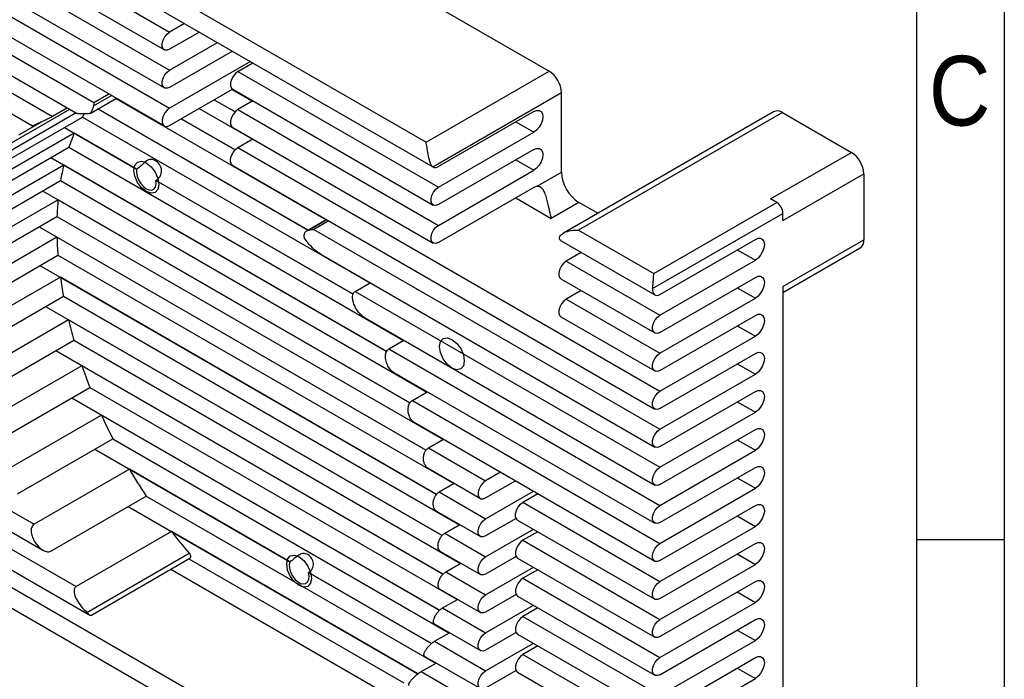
# Model space of a CAD drawing. Header units: millimetres. Extents: x 3 to 207, y 3 to 294.
# Tile 5 of 10: x 151 to 207, y 91 to 128. Entities that reach past the tile are written whole.
import ezdxf

# ---------------------------------------------------------------- set-up
doc = ezdxf.new("R2010")
doc.units = ezdxf.units.MM
doc.linetypes.add('PHANTOM', pattern=[12.7, 6.35, -1.27, 1.27, -1.27, 1.27, -1.27])
for name, color, linetype in [('几何体', 7, 'Continuous'), ('注释', 7, 'Continuous'), ('草图直线', 1, 'Continuous'), ('装饰螺纹线', 6, 'PHANTOM')]:
    doc.layers.add(name, color=color, linetype=linetype)
doc.styles.add('SLDTEXTSTYLE2', font='Gothic.ttf', dxfattribs={"width": 0.913})

msp = doc.modelspace()

# ---------------------------------------------------------------- linework, layer by layer
at = {"layer": '几何体'}
for p, q in [((151.0279658, 142.4996861), (181.0906304, 125.1448792)), ((146.4282475, 137.0726066), (174.0902733, 121.1036591)), ((146.1282719, 136.0630528), (174.4806442, 119.6955767)), ((146.4282475, 134.9087735), (159.4992182, 127.3630627)), ((146.1282719, 133.8992197), (159.1992426, 126.3535089)), ((146.4282475, 132.7449403), (159.4992182, 125.1992296)), ((146.1282719, 131.7353865), (159.1992426, 124.1896758)), ((146.4282475, 130.5811072), (159.4992182, 123.0353964)), ((146.1282719, 129.5715534), (159.1992426, 122.0258426)), ((146.4282475, 128.417274), (155.1843938, 123.3624583)), ((160.3489739, 127.8536163), (159.4992182, 127.3630627)), ((146.1282719, 127.4077202), (154.2052133, 122.7450012)), ((161.19764, 127.3636918), (159.4992182, 126.3832138)), ((159.4992182, 125.1992296), (162.2231115, 126.7716997)), ((146.4282475, 126.2534409), (152.8283868, 122.5587191)), ((163.0717775, 126.2817752), (159.4992182, 124.2193806)), ((164.097249, 125.6897831), (159.4992182, 123.0353964)), ((163.3883055, 125.1179404), (164.2380612, 125.608494)), ((146.1282719, 125.2438871), (151.6981992, 122.0284365)), ((163.3883055, 125.1179404), (174.7973801, 118.5316219)), ((174.0902733, 121.1036591), (181.0906304, 125.1448792)), ((155.1843938, 123.3624583), (156.0341496, 123.8530119)), ((159.4992182, 122.0555475), (163.0726442, 124.1184424)), ((163.0485896, 124.104556), (164.2148733, 123.4312747)), ((163.0883299, 124.1083866), (174.4974044, 117.5220681)), ((174.4811523, 119.6963598), (181.7977372, 123.9201344)), ((181.7977372, 119.3883328), (181.7977372, 123.9201344)), ((154.9726873, 122.7390817), (156.4682148, 123.6024314)), ((155.1715885, 123.1768676), (156.1884907, 123.7639127)), ((156.4450269, 123.5890453), (168.4081009, 116.6829097)), ((163.2229551, 122.8199128), (162.0231182, 123.5125639)), ((162.0266537, 123.5146049), (163.2254457, 122.822557)), ((164.2380612, 123.4446608), (163.3883055, 122.9541073)), ((154.1728337, 122.7636936), (149.5748028, 120.1093068)), ((150.2442222, 120.9068434), (153.8167816, 122.9692381)), ((153.6781425, 123.0492727), (152.8283868, 122.5587191)), ((167.3826294, 116.0909176), (155.4195555, 122.9970532)), ((155.423091, 122.9990942), (167.386165, 116.0929586)), ((161.1744521, 123.0226394), (164.2148733, 121.2674416)), ((163.3883055, 122.9541073), (174.7973801, 116.3677887)), ((180.2244246, 122.8485722), (174.7973801, 119.715606)), ((193.8735701, 122.8329856), (181.9157291, 115.9298709)), ((194.3735295, 122.7834775), (182.7769783, 116.088931)), ((194.3735295, 122.7834775), (198.2944542, 120.5199758)), ((149.112412, 119.3963904), (154.5359211, 122.5273155)), ((152.1820824, 122.242159), (150.9052758, 121.5050743)), ((154.5359211, 122.5273155), (170.8857048, 113.0887863)), ((163.2229551, 120.6560796), (160.1489806, 122.4306473)), ((160.1525161, 122.4326883), (163.2254457, 120.6587239)), ((179.1989531, 122.2565801), (180.2244246, 121.664588)), ((154.0742185, 121.6098665), (148.6507095, 118.4789414)), ((153.5139851, 121.9373644), (157.6231327, 119.565204)), ((157.6195972, 119.563163), (154.0742185, 121.6098665)), ((163.0883299, 121.9445535), (174.4974044, 115.3582349)), ((174.7973801, 118.5316219), (180.2244246, 121.664588)), ((163.3883055, 120.7902741), (164.2380612, 121.2808277)), ((148.3413885, 117.6776597), (153.7648975, 120.8085848)), ((153.7648975, 120.8085848), (172.8088157, 109.8147648)), ((163.3883055, 120.7902741), (187.4050098, 106.9257258)), ((180.2244246, 120.684739), (174.7973801, 117.5517729)), ((193.6982602, 117.8666495), (198.2944542, 120.5199758)), ((152.7429615, 120.2186337), (171.8516379, 109.1874297)), ((179.1989531, 120.0927469), (180.2244246, 119.5007548)), ((153.4721341, 119.7936093), (148.0486251, 116.6626842)), ((171.8498055, 109.1844055), (153.4721341, 119.7936093)), ((157.6195972, 119.563163), (157.6231327, 119.565204)), ((163.0883299, 119.7807203), (187.1050342, 105.916172)), ((174.4806442, 119.6955767), (174.4974044, 119.6859012)), ((174.7973801, 116.3677887), (180.2244246, 119.5007548)), ((180.4115075, 118.5880795), (181.7977372, 119.3883328)), ((147.869533, 115.7862229), (153.293042, 118.917148)), ((153.293042, 118.917148), (174.1392887, 106.882866)), ((158.7271028, 118.9278956), (158.7235673, 118.9258546)), ((169.938438, 112.4516476), (158.7235673, 118.9258546)), ((158.7271028, 118.9278956), (169.9391887, 112.4552962)), ((194.4053669, 116.6419046), (199.001561, 119.295231)), ((199.001561, 119.295231), (199.001561, 115.5392069)), ((152.2711061, 118.3271969), (173.1697843, 106.2626468)), ((180.2244246, 118.5209059), (174.7973801, 115.3879397)), ((153.1495929, 117.8159752), (147.7260839, 114.6850501)), ((173.1673244, 106.2599848), (153.1495929, 117.8159752)), ((179.1989531, 117.9289138), (181.2143741, 116.765436)), ((182.7876867, 117.67369), (181.2143741, 116.765436)), ((183.8620632, 117.0534657), (182.7876867, 117.67369)), ((194.0518136, 117.6625475), (193.6982602, 117.8666495)), ((187.0514564, 113.6213273), (194.0518136, 117.6625475)), ((147.6660738, 113.7398442), (153.0895828, 116.8707693)), ((153.0895828, 116.8707693), (175.063382, 104.1855651)), ((168.4312888, 116.6962958), (167.3138775, 116.0512279)), ((168.4478442, 116.6867386), (167.430942, 116.0996935)), ((168.5528856, 116.6260995), (167.7031298, 116.1355459)), ((186.9866798, 112.7674581), (194.4053669, 117.050175)), ((194.4053669, 116.6419046), (194.4053669, 117.050175)), ((152.0676469, 116.2808183), (174.089283, 103.5679983)), ((167.7031298, 116.1355459), (187.4050098, 104.7618927)), ((182.7769783, 116.088931), (187.0514564, 113.6213273)), ((153.086952, 115.6883039), (147.663443, 112.5573788)), ((174.0867749, 103.5653642), (153.086952, 115.6883039)), ((181.7698959, 115.4875813), (181.7536437, 115.4980399)), ((181.7698959, 115.4875813), (181.7866561, 115.4779058)), ((181.7866561, 115.4779058), (187.1050342, 112.4076715)), ((187.4050098, 112.4373763), (192.8320544, 115.5703424)), ((194.4053669, 112.8858806), (199.001561, 115.5392069)), ((191.8065829, 114.9783503), (192.8320544, 114.3863582)), ((194.4053669, 112.5476194), (198.7944136, 115.0813621)), ((147.7190692, 111.5454175), (153.1425782, 114.6763426)), ((153.1425782, 114.6763426), (175.6654664, 101.674156)), ((168.0740993, 114.7386637), (187.1050342, 103.7523389)), ((182.9196272, 114.8238555), (182.0698715, 114.3333019)), ((182.0698715, 114.3333019), (187.4050098, 111.2533921)), ((187.4050098, 111.2533921), (192.8320544, 114.3863582)), ((152.1206423, 114.0863915), (174.6865977, 101.0593427)), ((153.2806161, 113.4126709), (147.8571071, 110.2817457)), ((174.6840073, 101.0567561), (153.2806161, 113.4126709)), ((181.7698959, 113.3237481), (187.1050342, 110.2438383)), ((187.4050098, 110.2735431), (192.8320544, 113.4065093)), ((170.0591369, 112.6116188), (170.9088926, 113.1021724)), ((182.9196272, 112.6600223), (182.0698715, 112.1694688)), ((191.8065829, 112.8145172), (192.8320544, 112.2225251)), ((194.4053669, 112.8858806), (194.4053669, 75.4883873)), ((148.0315589, 109.2011879), (153.4550679, 112.332113)), ((153.4550679, 112.332113), (175.9880076, 99.3241238)), ((170.0591369, 112.6116188), (187.4050098, 102.5980595)), ((182.0698715, 112.1694688), (187.4050098, 109.089559)), ((187.4050098, 109.089559), (192.8320544, 112.2225251)), ((152.433132, 111.7421619), (175.0044548, 98.7120146)), ((153.7419256, 110.9825294), (148.3184166, 107.8516043)), ((175.0017704, 98.7094822), (153.7419256, 110.9825294)), ((170.5917567, 111.1214179), (187.1050342, 101.5885057)), ((181.7698959, 111.159915), (187.1050342, 108.0800052)), ((187.4050098, 108.10971), (192.8320544, 111.2426761)), ((191.8065829, 110.650684), (192.8320544, 110.0586919)), ((148.6225026, 106.6962102), (154.0460116, 109.8271353)), ((154.0460116, 109.8271353), (176.0506485, 97.1241288)), ((171.9822478, 109.3375973), (172.8320036, 109.8281509)), ((187.4050098, 106.9257258), (192.8320544, 110.0586919)), ((171.9822478, 109.3375973), (187.4050098, 100.4342264)), ((153.0240757, 109.2371842), (175.0624047, 96.5147277)), ((187.4050098, 105.9458768), (192.8320544, 109.078843)), ((154.5007965, 108.3806094), (149.0772875, 105.2496843)), ((175.0596191, 96.5122537), (154.5007965, 108.3806094)), ((191.8065829, 108.4868509), (192.8320544, 107.8948588)), ((172.2514242, 107.9994791), (187.1050342, 99.4246726)), ((187.4050098, 104.7618927), (192.8320544, 107.8948588)), ((149.5332754, 104.0065991), (154.9567844, 107.1375242)), ((154.9567844, 107.1375242), (175.8569844, 95.0720955)), ((153.9348484, 106.5475731), (174.8638414, 94.4655227)), ((173.3127208, 106.4056985), (174.1624766, 106.896252)), ((187.4050098, 103.7820437), (192.8320544, 106.9150098)), ((139.9826998, 106.1722117), (151.7911877, 99.3553167)), ((173.3127208, 106.4056985), (187.4050098, 98.2703932)), ((191.8065829, 106.3230177), (192.8320544, 105.7310256)), ((155.6172847, 105.5722413), (150.1937757, 102.4413162)), ((174.8609453, 94.4631125), (155.6172847, 105.5722413)), ((187.4050098, 102.5980595), (192.8320544, 105.7310256)), ((139.6827242, 105.1626579), (152.286157, 97.886851)), ((173.4103141, 105.166633), (187.1050342, 97.2608394)), ((187.4050098, 101.6182105), (192.8320544, 104.7511767)), ((139.9826998, 104.0083786), (154.1801754, 95.8123503)), ((150.8460174, 101.0849361), (156.2695264, 104.2158612)), ((156.2695264, 104.2158612), (175.3956749, 93.1745707)), ((174.2368141, 103.7083976), (175.0865699, 104.1989512)), ((174.2368141, 103.7083976), (177.4836023, 101.8340667)), ((191.8065829, 104.1591846), (192.8320544, 103.5671925)), ((155.2475904, 103.6259102), (166.3395931, 97.2226333)), ((187.4050098, 100.4342264), (192.8320544, 103.5671925)), ((139.6827242, 102.9988247), (154.9645487, 94.1768152)), ((174.2034099, 102.5449554), (177.1836267, 100.8245129)), ((187.4050098, 99.4543774), (192.8320544, 102.5873435)), ((157.2146967, 102.4862419), (151.7911877, 99.3553167)), ((166.3360576, 97.2205923), (157.2146967, 102.4862419)), ((178.3333581, 102.3246202), (177.4836023, 101.8340667)), ((191.8065829, 101.9953514), (192.8320544, 101.4033593)), ((139.9826998, 101.8445454), (187.4050098, 74.4682285)), ((174.8388985, 101.1969885), (175.6886543, 101.6875421)), ((177.4836023, 100.8542177), (179.1820242, 101.8346957)), ((152.7407631, 97.8272896), (158.1642721, 100.9582147)), ((158.1642721, 100.9582147), (174.636804, 91.4488244)), ((174.8388985, 101.1969885), (177.4836023, 99.6702335)), ((177.4836023, 99.6702335), (180.2074956, 101.2427037)), ((179.6049227, 100.6094545), (180.4546784, 101.1000081)), ((187.4050098, 98.2703932), (192.8320544, 101.4033593)), ((139.6827242, 100.8349916), (187.1050342, 73.4586747)), ((157.1423361, 100.3682636), (173.6319071, 90.8490369)), ((179.6049227, 100.6094545), (187.4050098, 96.1065601)), ((187.4050098, 97.2905442), (192.8320544, 100.4235104)), ((174.6944835, 100.0976315), (177.1836267, 98.6606797)), ((191.8065829, 99.8315183), (192.8320544, 99.2395262)), ((175.1614397, 98.8469563), (176.0111955, 99.3375099)), ((179.2193997, 99.692439), (177.4836023, 98.6903846)), ((179.3049471, 99.5999007), (187.1050342, 95.0970063)), ((187.4050098, 96.1065601), (192.8320544, 99.2395262)), ((159.6036844, 98.9432754), (154.1801754, 95.8123503)), ((173.6287328, 90.8467873), (159.6036844, 98.9432754)), ((175.1614397, 98.8469563), (177.4836023, 97.5064004)), ((177.4836023, 97.5064004), (180.2074956, 99.0788705)), ((180.4546784, 98.9361749), (179.6049227, 98.4456214)), ((179.6049227, 98.4456214), (187.4050098, 93.9427269)), ((187.4050098, 95.1267111), (192.8320544, 98.2596772)), ((154.7877934, 94.3454262), (160.6107811, 97.7069654)), ((174.9157078, 97.8060883), (177.1836267, 96.4968466)), ((179.2193997, 97.5286059), (177.4836023, 96.5265514)), ((191.8065829, 97.6676851), (192.8320544, 97.075693)), ((155.0132311, 94.1731937), (160.6466039, 97.4252706)), ((160.5912513, 97.3933162), (172.8325365, 90.3265727)), ((166.3360576, 97.2205923), (166.3395931, 97.2226333)), ((175.2240807, 96.6469613), (176.0738364, 97.1375149)), ((179.3049471, 97.4360676), (187.1050342, 92.9331731)), ((187.4050098, 93.9427269), (192.8320544, 97.075693)), ((159.5693154, 96.8033652), (171.8106006, 89.7366216)), ((167.4020196, 96.6093076), (167.3984841, 96.6072665)), ((174.3941085, 92.5687785), (167.3984841, 96.6072665)), ((167.4020196, 96.6093076), (174.3971309, 92.5711158)), ((175.2240807, 96.6469613), (177.4836023, 95.3425672)), ((177.4836023, 95.3425672), (180.2074956, 96.9150374)), ((180.4546784, 96.7723418), (179.6049227, 96.2817882)), ((179.6049227, 96.2817882), (187.4050098, 91.7788938)), ((187.4050098, 92.9628779), (192.8320544, 96.0958441)), ((174.8801334, 95.6627918), (177.1836267, 94.3330134)), ((179.2193997, 95.3647727), (177.4836023, 94.3627182)), ((179.3049471, 95.2722344), (187.1050342, 90.76934)), ((191.8065829, 95.503852), (192.8320544, 94.9118599)), ((175.0304166, 94.5949281), (175.8801723, 95.0854816)), ((177.4836023, 93.1787341), (180.2074956, 94.7512042)), ((187.4050098, 91.7788938), (192.8320544, 94.9118599)), ((175.0304166, 94.5949281), (177.4836023, 93.1787341)), ((180.4546784, 94.6085086), (179.6049227, 94.1179551)), ((174.5857712, 93.6688903), (177.1836267, 92.1691803)), ((179.6049227, 94.1179551), (187.4050098, 89.6150606)), ((187.4050098, 90.7990448), (192.8320544, 93.9320109)), ((174.5691071, 92.6974032), (175.4188628, 93.1879568)), ((179.2193997, 93.2009396), (177.4836023, 92.1988851)), ((179.3049471, 93.1084012), (187.1050342, 88.6055068)), ((191.8065829, 93.3400188), (192.8320544, 92.7480267)), ((174.5691071, 92.6974032), (177.4836023, 91.0149009)), ((177.4836023, 91.0149009), (180.2074956, 92.587371)), ((187.4050098, 89.6150606), (192.8320544, 92.7480267)), ((180.4546784, 92.4446755), (179.6049227, 91.9541219)), ((179.6049227, 91.9541219), (187.4050098, 87.4512275)), ((173.8102362, 90.9716569), (174.6599919, 91.4622105)), ((174.0148528, 91.8346414), (177.1836267, 90.0053471)), ((187.4050098, 88.6352116), (192.8320544, 91.7681778)), ((173.8102362, 90.9716569), (177.4836023, 88.8510678)), ((179.2193997, 91.0371064), (177.4836023, 90.0350519)), ((179.3049471, 90.9445681), (187.1050342, 86.4416736)), ((191.8065829, 91.1761857), (192.8320544, 90.5841936)), ((187.4050098, 87.4512275), (192.8320544, 90.5841936))]:
    msp.add_line(p, q, dxfattribs=at)
at = {"layer": '几何体', "flags": 128}
for points in [[(159.4992182, 126.3832138), (159.3541113, 126.3289914), (159.2265065, 126.3404012), (159.1317947, 126.4160669), (159.0813996, 126.5468622), (159.0813996, 126.7170112), (159.1317947, 126.9059914), (159.2265065, 127.0910091), (159.3541113, 127.2497483), (159.4992182, 127.3630627)], [(159.4992182, 124.2193806), (159.3541113, 124.1651583), (159.2265065, 124.1765681), (159.1317947, 124.2522338), (159.0813996, 124.3830291), (159.0813996, 124.5531781), (159.1317947, 124.7421583), (159.2265065, 124.9271759), (159.3541113, 125.0859151), (159.4992182, 125.1992296)], [(163.3883055, 125.1179404), (163.2431986, 125.004626), (163.1155938, 124.8458868), (163.020882, 124.6608691), (162.9704869, 124.4718889), (162.9704869, 124.3017399), (163.020882, 124.1709446), (163.0883299, 124.1083866)], [(159.4992182, 123.0353964), (159.3541113, 122.922082), (159.2265065, 122.7633428), (159.1317947, 122.5783251), (159.0813996, 122.3893449), (159.0813996, 122.2191959), (159.1317947, 122.0884006), (159.2265065, 122.0127349), (159.3541113, 122.0013251), (159.4992182, 122.0555475)], [(163.3883055, 122.9541073), (163.2431986, 122.8407928), (163.1155938, 122.6820536), (163.020882, 122.497036), (162.9704869, 122.3080558), (162.9704869, 122.1379068), (163.020882, 122.0071115), (163.0883299, 121.9445535)], [(180.2244246, 122.8485722), (180.3828429, 122.911051), (180.5257541, 122.9094656), (180.6391691, 122.8439712), (180.711986, 122.7209789), (180.737077, 122.552528), (180.711986, 122.3551077), (180.6391691, 122.1480428), (180.5257541, 121.9516023), (180.3828429, 121.7850151), (180.2244246, 121.664588)], [(163.0883299, 119.7807203), (163.020882, 119.8432783), (162.9704869, 119.9740736), (162.9704869, 120.1442226), (163.020882, 120.3332028), (163.1155938, 120.5182205), (163.2431986, 120.6769596), (163.3883055, 120.7902741)], [(180.2244246, 120.684739), (180.3828429, 120.7472178), (180.5257541, 120.7456324), (180.6391691, 120.6801381), (180.711986, 120.5571458), (180.737077, 120.3886949), (180.711986, 120.1912745), (180.6391691, 119.9842096), (180.5257541, 119.7877691), (180.3828429, 119.6211819), (180.2244246, 119.5007548)], [(157.6195972, 119.563163), (157.6076177, 119.3762693), (157.645535, 119.1650756), (157.7299942, 118.9482671), (157.8535229, 118.745026), (158.0051919, 118.573334), (158.1715822, 118.4483815), (158.3379726, 118.3812237), (158.4896416, 118.3778025), (158.6131703, 118.4384204), (158.6976295, 118.5577143), (158.7355468, 118.7251297), (158.7235673, 118.9258546)], [(174.7973801, 117.5517729), (174.6522732, 117.4975505), (174.5246684, 117.5089603), (174.4299566, 117.5846261), (174.3795615, 117.7154214), (174.3795615, 117.8855704), (174.4299566, 118.0745506), (174.5246684, 118.2595682), (174.6522732, 118.4183074), (174.7973801, 118.5316219)], [(174.7973801, 115.3879397), (174.6522732, 115.3337174), (174.5246684, 115.3451272), (174.4299566, 115.4207929), (174.3795615, 115.5515882), (174.3795615, 115.7217372), (174.4299566, 115.9107174), (174.5246684, 116.095735), (174.6522732, 116.2544742), (174.7973801, 116.3677887)], [(192.8320544, 115.5703424), (192.9904727, 115.6328212), (193.1333839, 115.6312358), (193.2467989, 115.5657415), (193.3196158, 115.4427492), (193.3447068, 115.2742983), (193.3196158, 115.0768779), (193.2467989, 114.869813), (193.1333839, 114.6733725), (192.9904727, 114.5067853), (192.8320544, 114.3863582)], [(182.0698715, 114.3333019), (181.9247646, 114.2199875), (181.7971598, 114.0612483), (181.702448, 113.8762306), (181.6520529, 113.6872504), (181.6520529, 113.5171014), (181.702448, 113.3863061), (181.7698959, 113.3237481)], [(192.8320544, 113.4065093), (192.9904727, 113.4689881), (193.1333839, 113.4674027), (193.2467989, 113.4019083), (193.3196158, 113.278916), (193.3447068, 113.1104651), (193.3196158, 112.9130448), (193.2467989, 112.7059799), (193.1333839, 112.5095394), (192.9904727, 112.3429522), (192.8320544, 112.2225251)], [(186.9866798, 112.7674581), (186.9812724, 112.6582783), (186.9957915, 112.5617495), (187.0295541, 112.4824108), (187.0809728, 112.4239933), (187.1476294, 112.389244), (187.2263894, 112.379797), (187.3135491, 112.3960966), (187.4050098, 112.4373763)], [(182.0698715, 112.1694688), (181.9247646, 112.0561543), (181.7971598, 111.8974151), (181.702448, 111.7123975), (181.6520529, 111.5234173), (181.6520529, 111.3532683), (181.702448, 111.222473), (181.7698959, 111.159915)], [(187.4050098, 110.2735431), (187.259903, 110.2193208), (187.1322981, 110.2307306), (187.0375864, 110.3063963), (186.9871913, 110.4371916), (186.9871913, 110.6073406), (187.0375864, 110.7963208), (187.1322981, 110.9813385), (187.259903, 111.1400777), (187.4050098, 111.2533921)], [(192.8320544, 111.2426761), (192.9904727, 111.3051549), (193.1333839, 111.3035695), (193.2467989, 111.2380752), (193.3196158, 111.1150829), (193.3447068, 110.946632), (193.3196158, 110.7492116), (193.2467989, 110.5421467), (193.1333839, 110.3457062), (192.9904727, 110.179119), (192.8320544, 110.0586919)], [(187.4050098, 108.10971), (187.259903, 108.0554876), (187.1322981, 108.0668974), (187.0375864, 108.1425632), (186.9871913, 108.2733585), (186.9871913, 108.4435075), (187.0375864, 108.6324877), (187.1322981, 108.8175053), (187.259903, 108.9762445), (187.4050098, 109.089559)], [(192.8320544, 109.078843), (192.9904727, 109.1413218), (193.1333839, 109.1397364), (193.2467989, 109.074242), (193.3196158, 108.9512497), (193.3447068, 108.7827988), (193.3196158, 108.5853785), (193.2467989, 108.3783136), (193.1333839, 108.1818731), (192.9904727, 108.0152859), (192.8320544, 107.8948588)], [(187.4050098, 105.9458768), (187.259903, 105.8916545), (187.1322981, 105.9030643), (187.0375864, 105.97873), (186.9871913, 106.1095253), (186.9871913, 106.2796743), (187.0375864, 106.4686545), (187.1322981, 106.6536722), (187.259903, 106.8124113), (187.4050098, 106.9257258)], [(192.8320544, 106.9150098), (192.9904727, 106.9774886), (193.1333839, 106.9759032), (193.2467989, 106.9104089), (193.3196158, 106.7874166), (193.3447068, 106.6189657), (193.3196158, 106.4215453), (193.2467989, 106.2144804), (193.1333839, 106.0180399), (192.9904727, 105.8514527), (192.8320544, 105.7310256)], [(192.8320544, 104.7511767), (192.9904727, 104.8136555), (193.1333839, 104.8120701), (193.2467989, 104.7465757), (193.3196158, 104.6235834), (193.3447068, 104.4551325), (193.3196158, 104.2577122), (193.2467989, 104.0506473), (193.1333839, 103.8542068), (192.9904727, 103.6876196), (192.8320544, 103.5671925)], [(187.4050098, 103.7820437), (187.259903, 103.7278213), (187.1322981, 103.7392311), (187.0375864, 103.8148969), (186.9871913, 103.9456922), (186.9871913, 104.1158412), (187.0375864, 104.3048214), (187.1322981, 104.489839), (187.259903, 104.6485782), (187.4050098, 104.7618927)], [(187.4050098, 101.6182105), (187.259903, 101.5639882), (187.1322981, 101.575398), (187.0375864, 101.6510637), (186.9871913, 101.781859), (186.9871913, 101.952008), (187.0375864, 102.1409882), (187.1322981, 102.3260059), (187.259903, 102.484745), (187.4050098, 102.5980595)], [(192.8320544, 102.5873435), (192.9904727, 102.6498223), (193.1333839, 102.6482369), (193.2467989, 102.5827426), (193.3196158, 102.4597503), (193.3447068, 102.2912994), (193.3196158, 102.093879), (193.2467989, 101.8868141), (193.1333839, 101.6903736), (192.9904727, 101.5237864), (192.8320544, 101.4033593)], [(177.4836023, 101.8340667), (177.3384955, 101.7207522), (177.2108907, 101.562013), (177.1161789, 101.3769954), (177.0657838, 101.1880152), (177.0657838, 101.0178662), (177.1161789, 100.8870709), (177.2108907, 100.8114052), (177.3384955, 100.7999954), (177.4836023, 100.8542177)], [(179.3049471, 99.5999007), (179.2374992, 99.6624587), (179.1871041, 99.793254), (179.1871041, 99.963403), (179.2374992, 100.1523832), (179.332211, 100.3374008), (179.4598158, 100.49614), (179.6049227, 100.6094545)], [(187.4050098, 99.4543774), (187.259903, 99.400155), (187.1322981, 99.4115648), (187.0375864, 99.4872306), (186.9871913, 99.6180259), (186.9871913, 99.7881749), (187.0375864, 99.9771551), (187.1322981, 100.1621727), (187.259903, 100.3209119), (187.4050098, 100.4342264)], [(192.8320544, 100.4235104), (192.9904727, 100.4859892), (193.1333839, 100.4844038), (193.2467989, 100.4189094), (193.3196158, 100.2959171), (193.3447068, 100.1274662), (193.3196158, 99.9300459), (193.2467989, 99.722981), (193.1333839, 99.5265405), (192.9904727, 99.3599533), (192.8320544, 99.2395262)], [(177.4836023, 98.6903846), (177.3384955, 98.6361622), (177.2108907, 98.647572), (177.1161789, 98.7232377), (177.0657838, 98.854033), (177.0657838, 99.024182), (177.1161789, 99.2131622), (177.2108907, 99.3981799), (177.3384955, 99.5569191), (177.4836023, 99.6702335)], [(179.6049227, 98.4456214), (179.4598158, 98.3323069), (179.332211, 98.1735677), (179.2374992, 97.9885501), (179.1871041, 97.7995699), (179.1871041, 97.6294209), (179.2374992, 97.4986256), (179.3049471, 97.4360676)], [(187.4050098, 97.2905442), (187.259903, 97.2363219), (187.1322981, 97.2477317), (187.0375864, 97.3233974), (186.9871913, 97.4541927), (186.9871913, 97.6243417), (187.0375864, 97.8133219), (187.1322981, 97.9983395), (187.259903, 98.1570787), (187.4050098, 98.2703932)], [(192.8320544, 98.2596772), (192.9904727, 98.322156), (193.1333839, 98.3205706), (193.2467989, 98.2550763), (193.3196158, 98.132084), (193.3447068, 97.9636331), (193.3196158, 97.7662127), (193.2467989, 97.5591478), (193.1333839, 97.3627073), (192.9904727, 97.1961201), (192.8320544, 97.075693)], [(160.6107811, 97.7069654), (160.6439622, 97.6607384), (160.669109, 97.6093734), (160.6841462, 97.5571093), (160.6878327, 97.5082595), (160.6798644, 97.4668557), (160.6608988, 97.4363147), (160.6466039, 97.4252706)], [(177.4836023, 96.5265514), (177.3384955, 96.4723291), (177.2108907, 96.4837388), (177.1161789, 96.5594046), (177.0657838, 96.6901999), (177.0657838, 96.8603489), (177.1161789, 97.0493291), (177.2108907, 97.2343467), (177.3384955, 97.3930859), (177.4836023, 97.5064004)], [(166.3360576, 97.2205923), (166.3024489, 97.0515251), (166.3178511, 96.8510339), (166.3809275, 96.6365157), (166.4862051, 96.4265847), (166.6245485, 96.239457), (166.7839535, 96.0913702), (166.9505881, 95.9951741), (167.1099931, 95.9592158), (167.2483366, 95.9866155), (167.3536141, 96.0749957), (167.4166906, 96.2166873), (167.4320928, 96.3993956), (167.3984841, 96.6072665)], [(179.6049227, 96.2817882), (179.4598158, 96.1684737), (179.332211, 96.0097345), (179.2374992, 95.8247169), (179.1871041, 95.6357367), (179.1871041, 95.4655877), (179.2374992, 95.3347924), (179.3049471, 95.2722344)], [(187.4050098, 95.1267111), (187.259903, 95.0724887), (187.1322981, 95.0838985), (187.0375864, 95.1595643), (186.9871913, 95.2903596), (186.9871913, 95.4605086), (187.0375864, 95.6494888), (187.1322981, 95.8345064), (187.259903, 95.9932456), (187.4050098, 96.1065601)], [(192.8320544, 96.0958441), (192.9904727, 96.1583228), (193.1333839, 96.1567375), (193.2467989, 96.0912431), (193.3196158, 95.9682508), (193.3447068, 95.7997999), (193.3196158, 95.6023796), (193.2467989, 95.3953147), (193.1333839, 95.1988741), (192.9904727, 95.032287), (192.8320544, 94.9118599)], [(177.4836023, 94.3627182), (177.3384955, 94.3084959), (177.2108907, 94.3199057), (177.1161789, 94.3955714), (177.0657838, 94.5263667), (177.0657838, 94.6965157), (177.1161789, 94.8854959), (177.2108907, 95.0705136), (177.3384955, 95.2292528), (177.4836023, 95.3425672)], [(179.6049227, 94.1179551), (179.4598158, 94.0046406), (179.332211, 93.8459014), (179.2374992, 93.6608838), (179.1871041, 93.4719035), (179.1871041, 93.3017546), (179.2374992, 93.1709593), (179.3049471, 93.1084012)], [(187.4050098, 92.9628779), (187.259903, 92.9086556), (187.1322981, 92.9200654), (187.0375864, 92.9957311), (186.9871913, 93.1265264), (186.9871913, 93.2966754), (187.0375864, 93.4856556), (187.1322981, 93.6706732), (187.259903, 93.8294124), (187.4050098, 93.9427269)], [(192.8320544, 93.9320109), (192.9904727, 93.9944897), (193.1333839, 93.9929043), (193.2467989, 93.92741), (193.3196158, 93.8044177), (193.3447068, 93.6359668), (193.3196158, 93.4385464), (193.2467989, 93.2314815), (193.1333839, 93.035041), (192.9904727, 92.8684538), (192.8320544, 92.7480267)], [(177.4836023, 92.1988851), (177.3384955, 92.1446628), (177.2108907, 92.1560725), (177.1161789, 92.2317383), (177.0657838, 92.3625336), (177.0657838, 92.5326826), (177.1161789, 92.7216628), (177.2108907, 92.9066804), (177.3384955, 93.0654196), (177.4836023, 93.1787341)], [(179.6049227, 91.9541219), (179.4598158, 91.8408074), (179.332211, 91.6820682), (179.2374992, 91.4970506), (179.1871041, 91.3080704), (179.1871041, 91.1379214), (179.2374992, 91.0071261), (179.3049471, 90.9445681)], [(187.4050098, 90.7990448), (187.259903, 90.7448224), (187.1322981, 90.7562322), (187.0375864, 90.831898), (186.9871913, 90.9626933), (186.9871913, 91.1328423), (187.0375864, 91.3218225), (187.1322981, 91.5068401), (187.259903, 91.6655793), (187.4050098, 91.7788938)], [(192.8320544, 91.7681778), (192.9904727, 91.8306565), (193.1333839, 91.8290712), (193.2467989, 91.7635768), (193.3196158, 91.6405845), (193.3447068, 91.4721336), (193.3196158, 91.2747133), (193.2467989, 91.0676484), (193.1333839, 90.8712078), (192.9904727, 90.7046207), (192.8320544, 90.5841936)], [(177.4836023, 90.0350519), (177.3384955, 89.9808296), (177.2108907, 89.9922394), (177.1161789, 90.0679051), (177.0657838, 90.1987004), (177.0657838, 90.3688494), (177.1161789, 90.5578296), (177.2108907, 90.7428473), (177.3384955, 90.9015865), (177.4836023, 91.0149009)]]:
    msp.add_lwpolyline(points, dxfattribs=at)
at = {"layer": '几何体'}
for centre, radius, start, end in [((180.2625211, 123.8502735), 1.5368048, 2.60547849, 57.39452166), ((161.8212407, 118.3189155), 8.4134721, 148.50481314, 149.98691506), ((194.0806094, 122.3745962), 0.5029772, 54.38242252, 114.30711905), ((163.4938367, 117.51324), 10.2718818, 156.49560077, 161.28795063), ((197.4663449, 119.2253701), 1.5368048, 2.60547849, 57.39452166), ((166.2158986, 116.7330788), 13.1061199, 166.49564977, 170.40719143), ((174.6244151, 119.9499946), 0.2912986, 240.54054131, 306.42513318), ((183.9470397, 119.486138), 2.1515267, 182.60547849, 237.39452166), ((180.4851701, 118.0888183), 0.5046661, 98.3930576, 121.1091059), ((169.5589266, 116.2996562), 16.4792432, 174.72052556, 178.01393025), ((193.6377589, 117.0152446), 0.7684024, 2.60547849, 57.39452166), ((173.2910093, 116.2913857), 20.2130562, 181.70974504, 184.58287451), ((198.5258755, 115.4786429), 0.4795255, 304.05635083, 7.25582956), ((177.1358298, 116.7096402), 24.0819689, 187.8688571, 190.47323177), ((180.7726901, 117.4789932), 27.8004725, 193.5139308, 195.9764369), ((183.8283331, 118.4333465), 31.0026116, 198.92041681, 201.3676273), ((185.8541278, 119.277202), 33.1977804, 204.38258578, 206.98036791), ((186.2623048, 119.4784876), 33.6526366, 210.32674498, 213.39009855), ((184.4013286, 118.115062), 31.3445459, 217.70866211, 220.62377641)]:
    msp.add_arc(centre, radius, start, end, dxfattribs=at)
for points in [[(155.1843938, 123.3624583), (155.1802306, 123.3096933), (155.1760434, 123.247225), (155.1715885, 123.1768676)], [(167.430942, 116.0996935), (167.5193994, 116.1213861), (167.6126492, 116.1331667), (167.7031298, 116.1355459)]]:
    msp.add_open_spline(points, degree=3, dxfattribs=at)
for points, knots in [([(154.92493, 122.7236402), (154.8310673, 122.7172498), (154.6556536, 122.7053073), (154.4382722, 122.7033078), (154.2962029, 122.717826), (154.2149597, 122.7307214), (154.2056789, 122.745169), (154.2054578, 122.7455132)], [0, 0, 0, 0, 0.2959528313, 0.5530866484, 0.8156850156, 0.9956087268, 1, 1, 1, 1]), ([(154.92493, 122.7236402), (154.9624348, 122.7266893), (154.9971953, 122.7510861), (155.0551697, 122.8235998), (155.07846, 122.8698237), (155.1173455, 122.9628353), (155.132846, 123.0091248), (155.1582835, 123.0970424), (155.1691229, 123.137926), (155.1715885, 123.1768676)], [0, 0, 0, 0, 0.25, 0.25, 0.5, 0.5, 0.75, 0.75, 1, 1, 1, 1]), ([(152.8283868, 122.5587191), (152.7895366, 122.5370697), (152.7120991, 122.4939172), (152.5509041, 122.4131264), (152.3368361, 122.311591), (152.067965, 122.1898941), (151.8386508, 122.0885954), (151.7087664, 122.0318442), (151.7036349, 122.0340702), (151.7020805, 122.0347444)], [0, 0, 0, 0, 0.0802271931, 0.1599115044, 0.2822373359, 0.4692505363, 0.71284341, 0.9130161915, 1, 1, 1, 1]), ([(174.4811523, 119.6963598), (174.4458143, 119.7215832), (174.4150367, 119.7604569), (174.3600652, 119.8618888), (174.3360526, 119.9243068), (174.272944, 120.1264522), (174.2418191, 120.2794415), (174.1894744, 120.5575561), (174.167719, 120.6879652), (174.1276279, 120.916919), (174.1089093, 121.0189596), (174.0902733, 121.1036591)], [0, 0, 0, 0, 0.125, 0.125, 0.25, 0.25, 0.5, 0.5, 0.75, 0.75, 1, 1, 1, 1]), ([(158.7271028, 118.9278956), (158.8147586, 118.9784982), (158.8972668, 119.0572085), (159.0171074, 119.2553216), (159.0518188, 119.3775246), (159.0374604, 119.6187379), (158.9902516, 119.734685), (158.8547335, 119.9254197), (158.769571, 119.9999139), (158.5965852, 120.0998601), (158.5084348, 120.1256555), (158.3764149, 120.117677), (158.3333793, 120.1072775), (158.2465995, 120.070835), (158.2021559, 120.0440833), (158.0708178, 119.9468492), (157.9809882, 119.8562631), (157.8012873, 119.6900952), (157.7109358, 119.6158916), (157.6231327, 119.565204)], [0, 0, 0, 0, 0.125, 0.125, 0.25, 0.25, 0.375, 0.375, 0.5, 0.5, 0.625, 0.625, 0.6875, 0.6875, 0.75, 0.75, 0.875, 0.875, 1, 1, 1, 1]), ([(180.4115075, 118.5880795), (180.4832267, 118.5970202), (180.5486633, 118.5826422), (180.6662687, 118.5062036), (180.7188417, 118.4431483), (180.8105894, 118.2826778), (180.8502479, 118.1852974), (180.9191656, 117.9825773), (180.9484928, 117.8779577), (181.0279747, 117.5701271), (181.0693177, 117.3765737), (181.1450755, 117.037872), (181.179794, 116.8878711), (181.2143741, 116.765436)], [0, 0, 0, 0, 0.125, 0.125, 0.25, 0.25, 0.375, 0.375, 0.5, 0.5, 0.75, 0.75, 1, 1, 1, 1]), ([(167.430942, 116.0996935), (167.3819523, 116.0876796), (167.3364835, 116.0663898), (167.2518349, 116.0120122), (167.2142542, 115.9792357), (167.1540273, 115.8984033), (167.1330064, 115.8510877), (167.1234357, 115.7506597), (167.1361734, 115.6989514), (167.1625227, 115.6590283)], [0, 0, 0, 0, 0.25, 0.25, 0.5, 0.5, 0.75, 0.75, 1, 1, 1, 1]), ([(181.7536437, 115.4980399), (181.7183057, 115.5232633), (181.6943662, 115.5581894), (181.6765877, 115.6381503), (181.6831655, 115.6829088), (181.7448222, 115.8130287), (181.8405087, 115.8928113), (182.0688377, 116.0088965), (182.2039515, 116.048747), (182.4825217, 116.0937415), (182.6302586, 116.0996894), (182.7769783, 116.088931)], [0, 0, 0, 0, 0.125, 0.125, 0.25, 0.25, 0.5, 0.5, 0.75, 0.75, 1, 1, 1, 1]), ([(168.0792162, 114.7469441), (168.011859, 114.7858876), (167.8452662, 114.8822057), (167.6195032, 115.0954295), (167.3743537, 115.3585962), (167.2363471, 115.5543259), (167.1625227, 115.6590283)], [0, 0, 0, 0, 0.1747750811, 0.432267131, 0.6963005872, 1, 1, 1, 1]), ([(186.9866798, 112.7674581), (186.9966453, 112.8412922), (187.0041605, 112.9258418), (187.017, 113.0920412), (187.0222247, 113.1729729), (187.0364382, 113.3986959), (187.0438949, 113.5254937), (187.0514564, 113.6213273)], [0, 0, 0, 0, 0.25, 0.25, 0.5, 0.5, 1, 1, 1, 1]), ([(170.5929044, 111.1237847), (170.5865339, 111.1264965), (170.4896853, 111.167723), (170.2999369, 111.3557197), (170.0656492, 111.6746847), (169.9297067, 112.0243015), (169.8994589, 112.2968213), (169.9305147, 112.4640702), (169.9901759, 112.5638457), (170.04046, 112.5986803), (170.0591369, 112.6116188)], [0, 0, 0, 0, 0.0119448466, 0.1815949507, 0.4126560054, 0.6471441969, 0.7797622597, 0.8797914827, 0.9553513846, 1, 1, 1, 1]), ([(172.2532246, 108.0029579), (172.2427456, 108.0076481), (172.1746165, 108.0381413), (172.0558478, 108.1571708), (171.9082294, 108.3652466), (171.8003268, 108.6466265), (171.7701292, 108.9256911), (171.815233, 109.1412874), (171.8891281, 109.2710772), (171.9548813, 109.318048), (171.9822478, 109.3375973)], [0, 0, 0, 0, 0.0240568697, 0.1564061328, 0.3151133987, 0.5002801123, 0.6962720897, 0.8215058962, 0.9257106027, 1, 1, 1, 1]), ([(173.4136322, 105.1725476), (173.3934563, 105.1824317), (173.3215924, 105.2176378), (173.2170983, 105.3435344), (173.1141612, 105.5424067), (173.0604104, 105.790521), (173.0720297, 106.0459871), (173.1515218, 106.2592867), (173.2475451, 106.3656879), (173.3039684, 106.4003255), (173.3127208, 106.4056985)], [0, 0, 0, 0, 0.0542274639, 0.1931519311, 0.3474616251, 0.5147893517, 0.6847822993, 0.8414131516, 0.9754000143, 1, 1, 1, 1]), ([(174.2072874, 102.5514986), (174.1827118, 102.5645044), (174.1123042, 102.6017653), (174.0246289, 102.7297495), (173.9560707, 102.9180784), (173.9383226, 103.1416455), (173.9766316, 103.3668396), (174.0672422, 103.5589897), (174.1651648, 103.663856), (174.2246335, 103.7008254), (174.2368141, 103.7083976)], [0, 0, 0, 0, 0.0758733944, 0.2173717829, 0.366362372, 0.5211283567, 0.6765270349, 0.8256221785, 0.9642831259, 1, 1, 1, 1]), ([(174.6984639, 100.1041248), (174.6730671, 100.1183474), (174.6072721, 100.1551937), (174.5371067, 100.2809403), (174.495823, 100.4584752), (174.5043641, 100.663744), (174.5619781, 100.868996), (174.6627702, 101.0477496), (174.7639349, 101.1503944), (174.8250461, 101.1883784), (174.8388985, 101.1969885)], [0, 0, 0, 0, 0.0895496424, 0.2319948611, 0.3770089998, 0.5240910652, 0.6715239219, 0.8168819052, 0.9584913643, 1, 1, 1, 1]), ([(151.7911877, 99.3553167), (151.7199787, 99.3142087), (151.6706883, 99.2427685), (151.6181739, 99.0742426), (151.6142726, 98.9799662), (151.6355824, 98.7918221), (151.6606273, 98.69782), (151.7312042, 98.5148185), (151.7759287, 98.4276973), (151.9348023, 98.1778433), (152.0717248, 98.0280215), (152.3135321, 97.8662956), (152.4008878, 97.8231777), (152.5779508, 97.782087), (152.6695559, 97.7861826), (152.7407631, 97.8272896)], [0, 0, 0, 0, 0.125, 0.125, 0.25, 0.25, 0.375, 0.375, 0.5, 0.5, 0.75, 0.75, 0.875, 0.875, 1, 1, 1, 1]), ([(174.9196709, 97.8124568), (174.8958986, 97.8261679), (174.8366629, 97.8603334), (174.7837551, 97.9798529), (174.7649322, 98.1465987), (174.7946817, 98.3380258), (174.868711, 98.5296588), (174.9797271, 98.6991374), (175.0846944, 98.799495), (175.1467498, 98.8378717), (175.1614397, 98.8469563)], [0, 0, 0, 0, 0.0958017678, 0.23871855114, 0.38186586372, 0.52534543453, 0.66905666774, 0.81262799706, 0.95564471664, 1, 1, 1, 1]), ([(167.4020196, 96.6093076), (167.482671, 96.6558666), (167.556142, 96.7279436), (167.6608704, 96.9080083), (167.69024, 97.0175878), (167.6779318, 97.236403), (167.6375933, 97.341139), (167.5196048, 97.5142125), (167.443245, 97.5831429), (167.2836815, 97.6752137), (167.1993899, 97.6989293), (167.0307105, 97.6925521), (166.9448694, 97.661293), (166.7685784, 97.5516464), (166.6803094, 97.4761719), (166.5066019, 97.3346477), (166.420353, 97.269255), (166.3395931, 97.2226333)], [0, 0, 0, 0, 0.125, 0.125, 0.25, 0.25, 0.375, 0.375, 0.5, 0.5, 0.625, 0.625, 0.75, 0.75, 0.875, 0.875, 1, 1, 1, 1]), ([(174.8841143, 95.6692074), (174.8636187, 95.6809336), (174.8121518, 95.7103798), (174.7757765, 95.8198838), (174.776328, 95.9755184), (174.8251143, 96.1562114), (174.9151667, 96.3384296), (175.0372162, 96.5011519), (175.1464513, 96.5993072), (175.2090259, 96.6377197), (175.2240807, 96.6469613)], [0, 0, 0, 0, 0.094902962, 0.2383132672, 0.3819881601, 0.5255410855, 0.6687978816, 0.8118165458, 0.9547248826, 1, 1, 1, 1]), ([(154.1801754, 95.8123503), (154.1232083, 95.7794639), (154.0882303, 95.7231712), (154.0562609, 95.5962955), (154.0576722, 95.5272711), (154.0892463, 95.3206137), (154.1459011, 95.1825585), (154.2866705, 94.9218705), (154.3729687, 94.7968635), (154.5668212, 94.5592738), (154.6728797, 94.4484807), (154.7877934, 94.3454262)], [0, 0, 0, 0, 0.125, 0.125, 0.25, 0.25, 0.5, 0.5, 0.75, 0.75, 1, 1, 1, 1]), ([(155.0125438, 94.1747617), (155.0118357, 94.1737131), (155.0026971, 94.1601811), (154.9714751, 94.1693661), (154.9266112, 94.2030304), (154.880975, 94.2502028), (154.8343992, 94.3014323), (154.801513, 94.3324755), (154.7877934, 94.3454262)], [0, 0, 0, 0, 0.02693548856, 0.34761920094, 0.54855625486, 0.71419361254, 0.88076641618, 1, 1, 1, 1]), ([(174.589773, 93.6754767), (174.5736284, 93.6841175), (174.5307039, 93.7070912), (174.5099502, 93.8028925), (174.5281559, 93.946236), (174.5960194, 94.1180965), (174.7037624, 94.2939812), (174.8387108, 94.4517877), (174.9527915, 94.54772), (175.0154567, 94.5858301), (175.0304166, 94.5949281)], [0, 0, 0, 0, 0.0867669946, 0.2306916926, 0.3773889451, 0.5247948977, 0.6708274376, 0.8144256, 0.9556983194, 1, 1, 1, 1]), ([(174.0186594, 91.8411651), (174.0074913, 91.8461672), (173.9736597, 91.8613199), (173.9676476, 91.9397865), (174.0029497, 92.0681442), (174.0921239, 92.231622), (174.2218032, 92.403643), (174.3733651, 92.5583011), (174.4930245, 92.6516815), (174.5550393, 92.6889492), (174.5691071, 92.6974032)], [0, 0, 0, 0, 0.0709354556, 0.2148852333, 0.3670327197, 0.5227543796, 0.6756993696, 0.8214488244, 0.9594964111, 1, 1, 1, 1]), ([(173.1306206, 90.1884603), (173.1246355, 90.1900972), (173.1003886, 90.1967286), (173.1085159, 90.2543306), (173.1614845, 90.3624861), (173.2771163, 90.5155932), (173.4373186, 90.6856353), (173.6129745, 90.8395204), (173.739001, 90.9295025), (173.7987437, 90.9648561), (173.8102362, 90.9716569)], [0, 0, 0, 0, 0.0466333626, 0.1889216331, 0.3484510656, 0.5183040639, 0.6846657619, 0.835385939, 0.9683338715, 1, 1, 1, 1])]:
    msp.add_open_spline(points, degree=3, knots=knots, dxfattribs=at)
at = {"layer": '草图直线'}
for p, q in [((207, 294), (207, 3)), ((202, 289), (202, 8)), ((202, 98.5), (207, 98.5))]:
    msp.add_line(p, q, dxfattribs=at)
at = {"layer": '装饰螺纹线', "flags": 128}
for points in [[(158.1715822, 118.2850733), (157.9009842, 118.5034417), (157.6715822, 118.8128765), (157.5183008, 119.1662689), (157.4644755, 119.5098182), (157.5183008, 119.7912222), (157.6715822, 119.9676396), (157.9009842, 120.0122124), (158.1715822, 119.918155), (158.4421803, 119.6997866), (158.6715822, 119.3903518), (158.8248637, 119.0369594), (158.878689, 118.6934101), (158.8248637, 118.4120061), (158.6715822, 118.2355887), (158.4421803, 118.1910159), (158.1715822, 118.2850733)], [(175.5629594, 108.245245), (175.2923614, 108.4636134), (175.0629594, 108.7730481), (174.9096779, 109.1264405), (174.8558526, 109.4699899), (174.9096779, 109.7513938), (175.0629594, 109.9278112), (175.2923614, 109.9723841), (175.5629594, 109.8783266), (175.8335575, 109.6599582), (176.0629594, 109.3505235), (176.2162409, 108.9971311), (176.2700662, 108.6535818), (176.2162409, 108.3721778), (176.0629594, 108.1957604), (175.8335575, 108.1511875), (175.5629594, 108.245245)], [(166.8672708, 95.8728399), (166.5966728, 96.0912083), (166.3672708, 96.400643), (166.2139894, 96.7540354), (166.1601641, 97.0975847), (166.2139894, 97.3789887), (166.3672708, 97.5554061), (166.5966728, 97.599979), (166.8672708, 97.5059215), (167.1378689, 97.2875531), (167.3672708, 96.9781184), (167.5205523, 96.624726), (167.5743776, 96.2811766), (167.5205523, 95.9997727), (167.3672708, 95.8233553), (167.1378689, 95.7787824), (166.8672708, 95.8728399)]]:
    msp.add_lwpolyline(points, dxfattribs=at)

# ---------------------------------------------------------------- texts
at = {"layer": '注释', "insert": (204.4586589, 126.0136245), "char_height": 3.96875, "attachment_point": 2, "style": 'SLDTEXTSTYLE2'}
msp.add_mtext('C', dxfattribs=at)

doc.saveas('drawing.dxf')
